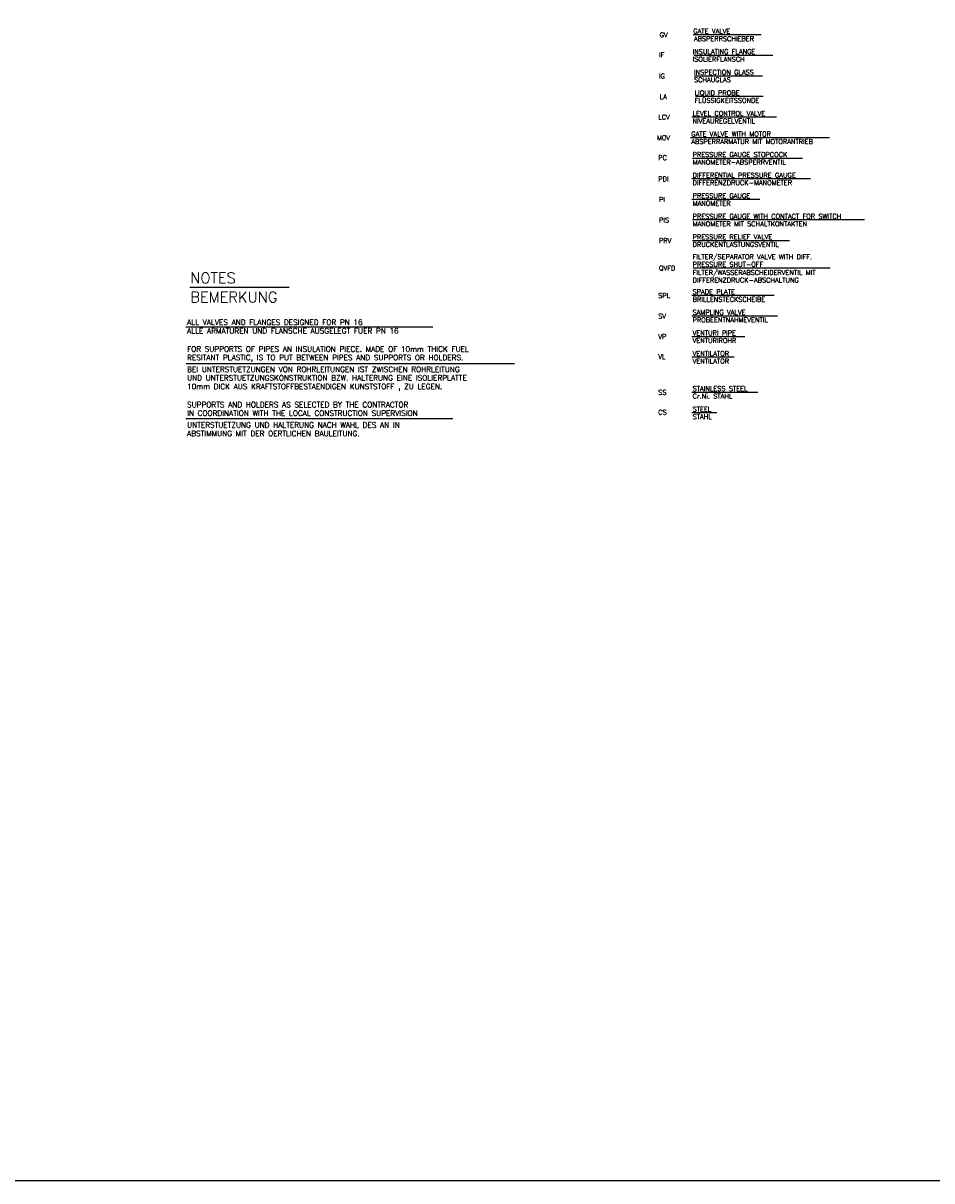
# Model space of a CAD drawing. Header units: millimetres. Extents: x -197187 to 241957296, y -45270 to 70505.
# Tile 95 of 116: x 85222 to 98460, y -45270 to -28394. Entities that reach past the tile are written whole.
import ezdxf
from ezdxf.enums import TextEntityAlignment as Align

# ---------------------------------------------------------------- set-up
doc = ezdxf.new("R2010")
doc.units = ezdxf.units.MM
doc.header["$LTSCALE"] = 0.5
for name, color, linetype in [('10', 7, 'Continuous'), ('12', 7, 'Continuous'), ('44', 7, 'Continuous'), ('8', 7, 'Continuous')]:
    doc.layers.add(name, color=color, linetype=linetype)
doc.styles.add('ROMANS', font='ROMANS', dxfattribs={"height": 0.2})

msp = doc.modelspace()

# ---------------------------------------------------------------- linework, layer by layer
at = {"linetype": 'Continuous'}
for p, q in [((87651.256, -32243.611), (89098.943, -32243.611)), ((87594.398, -32820.658), (91189.56, -32820.658)), ((87598.772, -33353.988), (92379.199, -33353.988)), ((87594.398, -34158.356), (91482.596, -34158.356))]:
    msp.add_line(p, q, dxfattribs=at)
at = {"color": 3}
msp.add_lwpolyline([(32361.929, 37686.455), (127620.801, 37686.455), (127620.801, -45269.811), (32361.929, -45269.811)], close=True, dxfattribs=at)
at = {"layer": '44', "linetype": 'Continuous'}
for p, q in [((95973.167, -28565.066), (94984.651, -28565.066)), ((96145.483, -28865.066), (94994.651, -28865.066)), ((95993.44, -29165.066), (95004.651, -29165.066)), ((96003.44, -29465.066), (95014.651, -29465.066)), ((96196.437, -29765.066), (94964.651, -29765.066)), ((96968.448, -30065.066), (94944.651, -30065.066)), ((96574.651, -30365.066), (94974.651, -30365.066)), ((96693.112, -30665.066), (94964.651, -30665.066)), ((95948.099, -30965.066), (94964.651, -30965.066)), ((95954.651, -30965.066), (94984.651, -30965.066)), ((97478.671, -31260.837), (94974.651, -31260.837)), ((96383.957, -31565.066), (94974.651, -31565.066)), ((96976.927, -31965.066), (94984.651, -31965.066)), ((96160.96, -32365.066), (94964.651, -32365.066)), ((96211.641, -32665.066), (94964.651, -32665.066)), ((95736.341, -32965.066), (94964.651, -32965.066)), ((95578.127, -33265.066), (94964.651, -33265.066)), ((95923.217, -33776.203), (94964.651, -33776.203)), ((95326.135, -34076.203), (94964.651, -34076.203))]:
    msp.add_line(p, q, dxfattribs=at)

# ---------------------------------------------------------------- texts
at = {"layer": '10', "linetype": 'Continuous', "style": 'ROMANS'}
for s, p in [('SUPPORTS AND HOLDERS AS SELECTED BY THE CONTRACTOR', (87610.348, -33994.34)), ('IN COORDINATION WITH THE LOCAL CONSTRUCTION SUPERVISION', (87610.348, -34119.14)), ('UNTERSTUETZUNG UND HALTERUNG NACH WAHL DES AN IN ', (87610.348, -34290.74)), ('ABSTIMMUNG MIT DER OERTLICHEN BAULEITUNG.', (87610.348, -34415.54))]:
    msp.add_text(s, height=78, dxfattribs=at).set_placement(p)
at = {"layer": '12', "linetype": 'Continuous', "style": 'ROMANS'}
for s, height, p in [('NOTES', 156, (87657.148, -32184.74)), ('BEMERKUNG', 156, (87657.148, -32465.54)), ('ALL VALVES AND FLANGES DESIGNED FOR PN 16', 78, (87610.348, -32793.14)), ('ALLE ARMATUREN UND FLANSCHE AUSGELEGT FUER PN 16', 78, (87610.348, -32917.94)), ('FOR SUPPORTS OF PIPES AN INSULATION PIECE. MADE OF 10mm THICK FUEL', 78, (87610.348, -33183.14)), ('RESITANT PLASTIC, IS TO PUT BETWEEN PIPES AND SUPPORTS OR HOLDERS.', 78, (87610.348, -33307.94)), ('BEI UNTERSTUETZUNGEN VON ROHRLEITUNGEN IST ZWISCHEN ROHRLEITUNG', 78, (87610.348, -33479.54)), ('UND UNTERSTUETZUNGSKONSTRUKTION BZW. HALTERUNG EINE ISOLIERPLATTE ', 78, (87610.348, -33604.34)), ('10mm DICK AUS KRAFTSTOFFBESTAENDIGEN KUNSTSTOFF , ZU LEGEN.', 78, (87610.348, -33729.14))]:
    msp.add_text(s, height=height, dxfattribs=at).set_placement(p)
at = {"layer": '8', "linetype": 'Continuous', "style": 'ROMANS'}
for s, p in [('GATE VALVE', (94984.651, -28475.066)), ('PRESSURE GAUGE STOPCOCK', (94974.651, -30275.066)), ('PRESSURE GAUGE', (94974.651, -30875.066)), ('SPADE PLATE', (94974.651, -32275.066))]:
    msp.add_text(s, height=70, dxfattribs=at).set_placement(p, align=Align.TOP_LEFT)
for s, p in [('GV', (94494.651, -28565.066)), ('IF', (94484.651, -28855.066)), ('IG', (94484.651, -29165.066)), ('LA', (94494.651, -29465.066)), ('LCV', (94474.651, -29765.066)), ('MOV', (94454.651, -30065.066)), ('PC', (94474.651, -30355.066)), ('PDI', (94474.651, -30665.066)), ('PI', (94484.651, -30965.066)), ('PIS', (94484.651, -31265.066)), ('PRV', (94484.651, -31565.066)), ('QVFD', (94484.651, -31965.066)), ('SPL', (94474.651, -32365.066)), ('SV', (94474.651, -32665.066)), ('VP', (94474.651, -32965.066)), ('VL', (94474.651, -33255.066)), ('SS', (94474.651, -33776.203)), ('CS', (94474.651, -34066.203))]:
    msp.add_text(s, height=70, dxfattribs=at).set_placement(p, align=Align.MIDDLE_LEFT)
for s, p in [('ABSPERRSCHIEBER', (94992.789, -28656.766)), ('INSULATING FLANGE', (94974.651, -28845.066)), ('ISOLIERFLANSCH', (94974.651, -28955.066)), ('SCHAUGLAS', (94994.651, -29255.066)), ('INSPECTION GLASS', (94994.651, -29145.066)), ('LIQUID PROBE', (95004.651, -29445.066)), ('FLÜSSIGKEITSSONDE', (95004.651, -29555.066)), ('LEVEL CONTROL VALVE', (94974.651, -29745.066)), ('NIVEAUREGELVENTIL', (94974.651, -29855.066)), ('GATE VALVE WITH MOTOR', (94954.651, -30045.066)), ('ABSPERRARMATUR MIT MOTORANTRIEB ', (94954.651, -30155.066)), ('MANOMETER-ABSPERRVENTIL', (94974.651, -30455.066)), ('DIFFERENTIAL PRESSURE GAUGE', (94974.651, -30645.066)), ('DIFFERENZDRUCK-MANOMETER', (94974.651, -30755.066)), ('MANOMETER', (94974.651, -31055.066)), ('PRESSURE GAUGE WITH CONTACT FOR SWITCH', (94974.651, -31245.066)), ('MANOMETER MIT SCHALTKONTAKTEN', (94974.651, -31355.066)), ('PRESSURE RELIEF VALVE', (94974.651, -31545.066)), ('DRUCKENTLASTUNGSVENTIL', (94974.651, -31655.066)), ('FILTER/SEPARATOR VALVE WITH DIFF. ', (94974.651, -31835.066)), ('PRESSURE SHUT-OFF', (94974.651, -31945.066)), ('FILTER/WASSERABSCHEIDERVENTIL MIT', (94974.651, -32065.066)), ('DIFFERENZDRUCK-ABSCHALTUNG', (94974.651, -32175.066)), ('BRILLENSTECKSCHEIBE', (94974.651, -32455.066)), ('SAMPLING VALVE', (94974.651, -32645.066)), ('PROBEENTNAHMEVENTIL', (94974.651, -32755.066)), ('VENTURI PIPE', (94974.651, -32945.066)), ('VENTURIROHR', (94974.651, -33055.066)), ('VENTILATOR', (94974.651, -33245.066)), ('VENTILATOR', (94974.651, -33355.066)), ('STAINLESS STEEL', (94974.651, -33756.203)), ('Cr.Ni. STAHL', (94974.651, -33866.203)), ('STEEL', (94974.651, -34056.203)), ('STAHL', (94974.651, -34166.203))]:
    msp.add_text(s, height=70, dxfattribs=at).set_placement(p)

doc.saveas('drawing.dxf')
